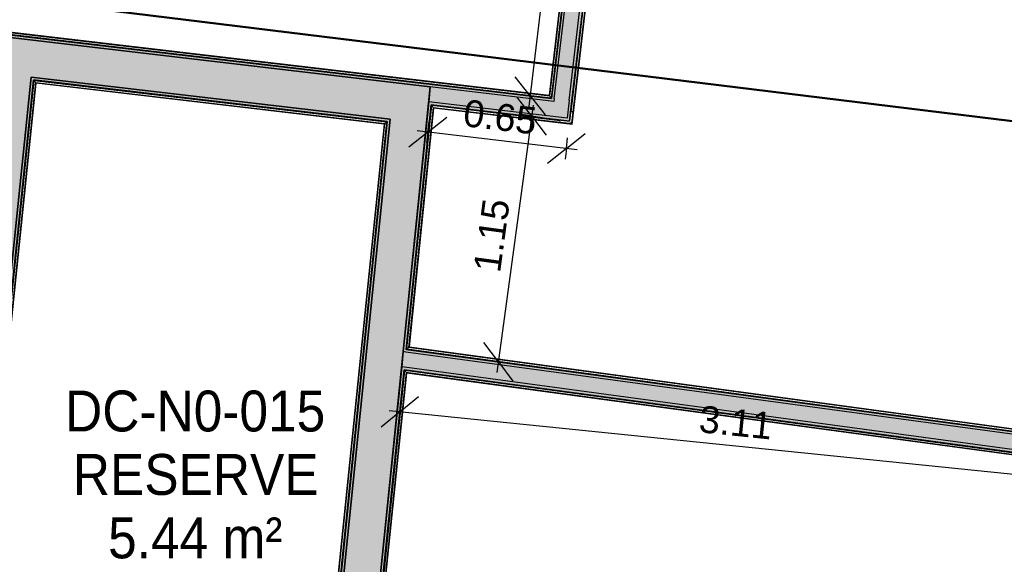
# Model space of a CAD drawing. Header units: centimetres. Extents: x -3926 to 10306, y -31136 to 469.
# Tile 77 of 148: x -740 to -282, y -2036 to -1783. Entities that reach past the tile are written whole.
import ezdxf

# ---------------------------------------------------------------- set-up
doc = ezdxf.new("R2010")
doc.units = ezdxf.units.CM
for name, color, linetype, lineweight in [('0-1', 7, 'Continuous', 5), ('ANNOTATIONS-7', 7, 'Continuous', 50), ('COTGEN', 7, 'Continuous', 30), ('COTGEN-50', 7, 'Continuous', 30), ('EQUI_SPE', 7, 'Continuous', 18), ('Equipement spécialisé', 7, 'Continuous', 18), ('MUR_C', 7, 'Continuous', 25), ('SERRU', 7, 'Continuous', 18), ('SERRU-traverse', 7, 'Continuous', 18), ('SOL', 7, 'Continuous', 25)]:
    doc.layers.add(name, color=color, linetype=linetype, lineweight=lineweight)
for name, color, linetype, lineweight, true_color in [('COTGEN-1', 9, 'Continuous', 30, 0x808080), ('ETIQUETTE-1', 9, 'Continuous', 30, 0x808080), ('HACHURE_C-1', 6, 'Continuous', 25, 0xff00ff), ('HACHURE_C-10', 7, 'Continuous', 25, 0x787878), ('HACHURE_C-3', 5, 'Continuous', 25, 0x0000ff), ('HACHURE_C-4', 5, 'Continuous', 5, 0x0000ff), ('MUR_C-1', 6, 'Continuous', 25, 0xff00ff), ('MUR_C-2', 5, 'Continuous', 25, 0x0000ff)]:
    doc.layers.add(name, color=color, linetype=linetype, lineweight=lineweight, true_color=true_color)
doc.styles.add('Arial', font='arial.ttf', dxfattribs={"width": 0.9, "height": 19})
doc.styles.add('Arial_1', font='arial.ttf', dxfattribs={"height": 12.5})
doc.styles.add('Trebuchet MS_1', font='trebuc.ttf', dxfattribs={"height": 12})
doc.dimstyles.new('Cotes_linéaires', dxfattribs={"dimscale": 30.48, "dimtxt": 12.371411, "dimasz": 0.520833, "dimexe": 0.328084, "dimexo": 0, "dimgap": 0.246063, "dimtad": 1, "dimlfac": 0.01, "dimrnd": 0.01, "dimzin": 0, "dimdsep": 46, "dimtxsty": 'Trebuchet MS_1', "dimblk1": 'OBLIQUE', "dimblk2": 'OBLIQUE', "dimsah": 1, "dimcen": 0.09, "dimazin": 0, "dimtfac": 1, "dimtdec": 4, "dimtix": 1, "dimtmove": 0, "dimatfit": 3, "dimfxl": 1, "dimtvp": 1, "dimtfill": 1, "dimtolj": 1, "dimtzin": 0, "dimarcsym": 2})
doc.dimstyles.new('DRMN_COTE', dxfattribs={"dimscale": 30.48, "dimtxt": 12.753242, "dimasz": 0.520833, "dimexe": 0.164042, "dimexo": 0.0625, "dimgap": 0.032808, "dimtad": 1, "dimlfac": 0.01, "dimrnd": 0.01, "dimzin": 0, "dimdsep": 46, "dimtxsty": 'Arial_1', "dimblk1": 'OBLIQUE', "dimblk2": 'OBLIQUE', "dimsah": 1, "dimcen": 0.09, "dimdle": 0.164042, "dimazin": 0, "dimtfac": 1, "dimtdec": 4, "dimtix": 1, "dimtmove": 0, "dimatfit": 3, "dimfxl": 0.164042, "dimfxlon": 1, "dimtvp": 1, "dimtolj": 1, "dimtzin": 0, "dimarcsym": 2})

# ---------------------------------------------------------------- blocks, each defined once
blk = doc.blocks.new('Garde-corps - Garde-corps-505843-2021_015_1113_DCE_1_100_N0_cloison')
at = {"layer": 'SERRU-traverse'}
for p, q in [((-460.03, -1529.47), (-493.83, -1818.1)), ((-459.85, -1529.33), (-493.69, -1818.28)), ((-459.66, -1529.17), (-493.54, -1818.48)), ((-458.87, -1528.55), (-492.91, -1819.27)), ((-458.87, -1528.55), (-492.91, -1819.27)), ((-458.53, -1528.29), (-492.65, -1819.6)), ((-492.65, -1819.6), (-458.53, -1528.29)), ((-493.83, -1818.1), (-751.79, -1787.89)), ((-493.69, -1818.28), (-751.65, -1788.07)), ((-493.54, -1818.48), (-751.49, -1788.27)), ((-492.91, -1819.27), (-750.86, -1789.06)), ((-492.91, -1819.27), (-750.86, -1789.06)), ((-492.65, -1819.6), (-750.59, -1789.39)), ((-750.59, -1789.39), (-492.65, -1819.6)), ((-493.54, -1818.48), (-492.91, -1819.27)), ((-492.65, -1819.6), (-493.26, -1818.82))]:
    blk.add_line(p, q, dxfattribs=at)
for points, knots in [([(-493.83, -1818.1), (-493.83, -1818.1), (-493.83, -1818.1), (-493.82, -1818.12), (-493.81, -1818.13), (-493.79, -1818.15), (-493.78, -1818.17), (-493.77, -1818.18), (-493.76, -1818.2), (-493.74, -1818.21), (-493.73, -1818.22), (-493.72, -1818.24), (-493.71, -1818.25), (-493.7, -1818.27), (-493.69, -1818.28), (-493.69, -1818.28)], [0.1, 0.1, 0.1, 0.1, 0.2, 0.3, 0.4, 0.475, 0.55, 0.6, 0.65, 0.7, 0.75, 0.8, 0.85, 0.9, 1, 1, 1, 1]), ([(-492.91, -1819.27), (-492.91, -1819.27), (-492.91, -1819.27), (-492.89, -1819.29), (-492.88, -1819.31), (-492.86, -1819.33), (-492.85, -1819.35), (-492.83, -1819.37), (-492.81, -1819.4), (-492.78, -1819.43), (-492.76, -1819.45), (-492.74, -1819.48), (-492.71, -1819.53), (-492.67, -1819.57), (-492.65, -1819.6)], [0, 0, 0, 0, 0.166667, 0.25, 0.333333, 0.416667, 0.458333, 0.5, 0.583333, 0.666667, 0.708333, 0.75, 0.833333, 1, 1, 1, 1])]:
    blk.add_open_spline(points, degree=3, knots=knots, dxfattribs=at)
blk = doc.blocks.new('Garde-corps - Garde-corps-506028-2021_015_1113_DCE_1_100_N0_cloison')
at = {"layer": 'SERRU-traverse'}
for p, q in [((-484.32, -1830.14), (-449.1, -1529.45)), ((-449.1, -1529.45), (-484.32, -1830.14)), ((-483.52, -1825.9), (-448.84, -1529.79)), ((-483.52, -1825.9), (-448.84, -1529.79)), ((-483.43, -1831.26), (-448.22, -1530.58)), ((-483.28, -1831.46), (-448.06, -1530.78)), ((-483.13, -1831.64), (-447.92, -1530.96)), ((-560.18, -1936.06), (-548.61, -1822.61)), ((-548.61, -1822.61), (-560.18, -1936.06)), ((-559.86, -1935.8), (-548.34, -1822.94)), ((-559.86, -1935.8), (-548.34, -1822.94)), ((-559.08, -1935.19), (-547.71, -1823.74)), ((-558.89, -1935.04), (-547.55, -1823.93)), ((-558.71, -1934.89), (-547.41, -1824.11)), ((-548.61, -1822.61), (-547.99, -1823.39)), ((-548.61, -1822.61), (-484.32, -1830.14)), ((-484.32, -1830.14), (-548.61, -1822.61)), ((-548.34, -1822.94), (-488.62, -1829.94)), ((-547.71, -1823.74), (-548.34, -1822.94)), ((-548.34, -1822.94), (-488.62, -1829.94)), ((-547.71, -1823.74), (-483.43, -1831.26)), ((-547.55, -1823.93), (-483.28, -1831.46)), ((-547.41, -1824.11), (-483.13, -1831.64)), ((-483.43, -1831.26), (-483.7, -1830.92)), ((-560.18, -1936.06), (-559.42, -1935.46)), ((61.41, -2020.27), (-560.18, -1936.06)), ((-560.18, -1936.06), (61.41, -2020.27)), ((-559.08, -1935.19), (-559.86, -1935.8)), ((-18.19, -2009.19), (-559.86, -1935.8)), ((-18.19, -2009.19), (-559.86, -1935.8)), ((-18.03, -2008.49), (-559.08, -1935.19)), ((-15.84, -2008.61), (-558.89, -1935.04)), ((-15.82, -2008.45), (-558.71, -1934.89))]:
    blk.add_line(p, q, dxfattribs=at)
for points, knots in [([(-548.34, -1822.94), (-548.34, -1822.94), (-548.35, -1822.94), (-548.36, -1822.92), (-548.38, -1822.9), (-548.39, -1822.88), (-548.41, -1822.86), (-548.43, -1822.84), (-548.45, -1822.81), (-548.47, -1822.78), (-548.49, -1822.76), (-548.51, -1822.73), (-548.55, -1822.68), (-548.59, -1822.64), (-548.61, -1822.61)], [0, 0, 0, 0, 0.166667, 0.25, 0.333333, 0.416667, 0.458333, 0.5, 0.583333, 0.666667, 0.708333, 0.75, 0.833333, 1, 1, 1, 1]), ([(-547.41, -1824.11), (-547.41, -1824.11), (-547.41, -1824.11), (-547.42, -1824.1), (-547.43, -1824.08), (-547.45, -1824.06), (-547.46, -1824.04), (-547.47, -1824.03), (-547.48, -1824.01), (-547.49, -1824), (-547.51, -1823.99), (-547.52, -1823.97), (-547.53, -1823.96), (-547.54, -1823.95), (-547.55, -1823.94), (-547.55, -1823.93)], [0.1, 0.1, 0.1, 0.1, 0.2, 0.3, 0.4, 0.475, 0.55, 0.6, 0.65, 0.7, 0.75, 0.8, 0.85, 0.9, 1, 1, 1, 1]), ([(-483.13, -1831.64), (-483.13, -1831.64), (-483.14, -1831.64), (-483.15, -1831.62), (-483.16, -1831.61), (-483.17, -1831.59), (-483.19, -1831.57), (-483.2, -1831.56), (-483.21, -1831.54), (-483.22, -1831.53), (-483.23, -1831.51), (-483.24, -1831.5), (-483.25, -1831.49), (-483.26, -1831.47), (-483.27, -1831.46), (-483.28, -1831.46)], [0.1, 0.1, 0.1, 0.1, 0.2, 0.3, 0.4, 0.475, 0.55, 0.6, 0.65, 0.7, 0.75, 0.8, 0.85, 0.9, 1, 1, 1, 1]), ([(-559.86, -1935.8), (-559.86, -1935.8), (-559.86, -1935.8), (-559.88, -1935.82), (-559.9, -1935.83), (-559.92, -1935.85), (-559.94, -1935.86), (-559.96, -1935.88), (-559.98, -1935.9), (-560.01, -1935.92), (-560.04, -1935.94), (-560.06, -1935.96), (-560.11, -1936), (-560.15, -1936.04), (-560.18, -1936.06)], [0, 0, 0, 0, 0.166667, 0.25, 0.333333, 0.416667, 0.458333, 0.5, 0.583333, 0.666667, 0.708333, 0.75, 0.833333, 1, 1, 1, 1]), ([(-558.71, -1934.89), (-558.71, -1934.9), (-558.71, -1934.9), (-558.72, -1934.91), (-558.74, -1934.92), (-558.76, -1934.93), (-558.77, -1934.95), (-558.79, -1934.96), (-558.8, -1934.97), (-558.82, -1934.98), (-558.83, -1934.99), (-558.84, -1935), (-558.85, -1935.01), (-558.87, -1935.02), (-558.88, -1935.03), (-558.89, -1935.04)], [0.1, 0.1, 0.1, 0.1, 0.2, 0.3, 0.4, 0.475, 0.55, 0.6, 0.65, 0.7, 0.75, 0.8, 0.85, 0.9, 1, 1, 1, 1])]:
    blk.add_open_spline(points, degree=3, knots=knots, dxfattribs=at)
blk = doc.blocks.new('Garde-corps - Garde-corps-506445-2021_015_1113_DCE_1_100_N0_cloison')
at = {"layer": 'SERRU-traverse'}
for p, q in [((-581.98, -2149.74), (-561.15, -1945.51)), ((-561.15, -1945.51), (-581.98, -2149.74)), ((-581.65, -2149.49), (-560.88, -1945.85)), ((-581.65, -2149.49), (-560.88, -1945.85)), ((-580.87, -2148.87), (-560.25, -1946.66)), ((-580.68, -2148.72), (-560.09, -1946.86)), ((-580.5, -2148.58), (-559.94, -1947.04)), ((-561.15, -1945.51), (-560.53, -1946.3)), ((-561.15, -1945.51), (-252.58, -1987.32)), ((-252.58, -1987.32), (-561.15, -1945.51)), ((-560.88, -1945.85), (-252.92, -1987.58)), ((-560.25, -1946.66), (-560.88, -1945.85)), ((-560.88, -1945.85), (-252.92, -1987.58)), ((-560.25, -1946.66), (-253.73, -1988.19)), ((-560.09, -1946.86), (-253.93, -1988.33)), ((-559.94, -1947.04), (-254.12, -1988.48)), ((-254.12, -1988.48), (-283.55, -2189.78)), ((-253.93, -1988.33), (-283.41, -2189.97)), ((-253.73, -1988.19), (-283.27, -2190.17)), ((-252.92, -1987.58), (-282.66, -2190.98)), ((-252.92, -1987.58), (-282.66, -2190.98)), ((-252.58, -1987.32), (-282.41, -2191.32)), ((-282.41, -2191.32), (-252.58, -1987.32)), ((-253.73, -1988.19), (-252.92, -1987.58)), ((-252.58, -1987.32), (-253.37, -1987.92)), ((-580.87, -2148.87), (-581.65, -2149.49)), ((-578.12, -2149.24), (-580.87, -2148.87)), ((-578.1, -2149.07), (-580.68, -2148.72)), ((-578.08, -2148.91), (-580.5, -2148.58)), ((-578.17, -2149.56), (-578.08, -2148.91)), ((-578.1, -2149.07), (-578.12, -2149.24)), ((-578.1, -2149.07), (-578.08, -2148.91)), ((-581.98, -2149.74), (-581.22, -2149.14)), ((-578.26, -2150.25), (-581.98, -2149.74)), ((-581.98, -2149.74), (-578.26, -2150.25)), ((-578.22, -2149.95), (-581.65, -2149.49)), ((-578.22, -2149.95), (-581.65, -2149.49)), ((-578.26, -2150.25), (-578.17, -2149.56)), ((-578.26, -2150.25), (-578.23, -2150.04)), ((-578.12, -2149.24), (-578.22, -2149.95)), ((-477.11, -2162.59), (-477.17, -2163.09)), ((-477.15, -2162.92), (-477.13, -2162.75)), ((-477.11, -2162.59), (-477.13, -2162.75)), ((-391.1, -2174.41), (-477.13, -2162.75)), ((-391.24, -2174.22), (-477.11, -2162.59)), ((-389.09, -2158.35), (-391.24, -2174.22)), ((-388.95, -2158.54), (-391.1, -2174.41)), ((-388.8, -2158.74), (-390.95, -2174.6)), ((-388.19, -2159.54), (-390.34, -2175.4)), ((-388.19, -2159.54), (-390.34, -2175.4)), ((-387.94, -2159.88), (-390.09, -2175.74)), ((-390.09, -2175.74), (-387.94, -2159.88)), ((-342.21, -2165.03), (-389.09, -2158.35)), ((-343.4, -2165.92), (-388.19, -2159.54)), ((-365.65, -2161.68), (-368.55, -2161.26)), ((-390.09, -2175.74), (-477.29, -2163.93)), ((-477.29, -2163.93), (-390.09, -2175.74)), ((-477.17, -2163.09), (-477.15, -2162.92)), ((-390.95, -2174.6), (-477.15, -2162.92)), ((-390.34, -2175.4), (-477.14, -2163.64)), ((-390.34, -2175.4), (-477.14, -2163.64)), ((-346.05, -2182.01), (-343.74, -2166.18)), ((-343.74, -2166.18), (-346.05, -2182.01)), ((-345.71, -2181.76), (-343.4, -2165.92)), ((-345.71, -2181.76), (-343.4, -2165.92)), ((-344.91, -2181.16), (-342.59, -2165.32)), ((-344.71, -2181.01), (-342.39, -2165.17)), ((-344.52, -2180.87), (-342.21, -2165.03)), ((-390.95, -2174.6), (-390.34, -2175.4)), ((-390.09, -2175.74), (-390.68, -2174.96)), ((-283.41, -2189.97), (-344.71, -2181.01)), ((-283.55, -2189.78), (-344.52, -2180.87)), ((-346.05, -2182.01), (-345.26, -2181.42)), ((-282.41, -2191.32), (-346.05, -2182.01)), ((-346.05, -2182.01), (-282.41, -2191.32)), ((-344.91, -2181.16), (-345.71, -2181.76)), ((-282.66, -2190.98), (-345.71, -2181.76)), ((-282.66, -2190.98), (-345.71, -2181.76)), ((-283.27, -2190.17), (-344.91, -2181.16)), ((-283.27, -2190.17), (-282.66, -2190.98)), ((-282.41, -2191.32), (-283, -2190.53))]:
    blk.add_line(p, q, dxfattribs=at)
at = {"layer": 'SERRU-traverse', "flags": 128}
for points in [[(-389.09, -2158.35), (-389.09, -2158.35), (-389.09, -2158.36), (-389.07, -2158.38), (-389.06, -2158.4), (-389.04, -2158.42), (-389.02, -2158.45), (-389, -2158.47), (-388.99, -2158.49), (-388.97, -2158.52), (-388.95, -2158.54)], [(-388.8, -2158.74), (-388.5, -2159.14), (-388.19, -2159.54)], [(-387.94, -2159.88), (-388.24, -2159.49), (-388.53, -2159.09)], [(-388.19, -2159.54), (-388.18, -2159.55), (-388.16, -2159.59), (-388.12, -2159.63), (-388.08, -2159.69), (-388.03, -2159.75), (-387.99, -2159.82), (-387.94, -2159.88)], [(-343.74, -2166.18), (-343.34, -2165.88), (-342.95, -2165.58)], [(-342.59, -2165.32), (-342.99, -2165.62), (-343.4, -2165.92)]]:
    blk.add_lwpolyline(points, dxfattribs=at)
at = {"layer": 'SERRU-traverse'}
for radius, start, end in [(18469.29, 81.819426, 81.96532), (18469.12, 81.819967, 81.964777), (18468.4, 81.822183, 81.962554), (18468.1, 81.823116, 81.961618), (18468.1, 81.823116, 81.961618)]:
    blk.add_arc((-2970.45, -20446.53), radius, start, end, dxfattribs=at)
for points, knots in [([(-560.88, -1945.85), (-560.88, -1945.85), (-560.89, -1945.85), (-560.9, -1945.83), (-560.92, -1945.81), (-560.93, -1945.79), (-560.95, -1945.77), (-560.96, -1945.75), (-560.98, -1945.72), (-561.01, -1945.69), (-561.03, -1945.66), (-561.05, -1945.64), (-561.09, -1945.59), (-561.12, -1945.54), (-561.15, -1945.51)], [0, 0, 0, 0, 0.166667, 0.25, 0.333333, 0.416667, 0.458333, 0.5, 0.583333, 0.666667, 0.708333, 0.75, 0.833333, 1, 1, 1, 1]), ([(-559.94, -1947.04), (-559.95, -1947.04), (-559.95, -1947.04), (-559.96, -1947.02), (-559.97, -1947.01), (-559.99, -1946.99), (-560, -1946.98), (-560.01, -1946.96), (-560.02, -1946.95), (-560.03, -1946.94), (-560.04, -1946.92), (-560.05, -1946.91), (-560.06, -1946.89), (-560.08, -1946.87), (-560.09, -1946.86), (-560.09, -1946.86)], [0.1, 0.1, 0.1, 0.1, 0.2, 0.3, 0.4, 0.475, 0.525, 0.575, 0.625, 0.675, 0.725, 0.775, 0.825, 0.9, 1, 1, 1, 1]), ([(-254.12, -1988.48), (-254.11, -1988.48), (-254.11, -1988.47), (-254.1, -1988.46), (-254.08, -1988.45), (-254.06, -1988.44), (-254.05, -1988.42), (-254.03, -1988.41), (-254.02, -1988.4), (-254, -1988.39), (-253.99, -1988.38), (-253.97, -1988.37), (-253.96, -1988.36), (-253.94, -1988.35), (-253.93, -1988.34), (-253.93, -1988.33)], [0.1, 0.1, 0.1, 0.1, 0.2, 0.3, 0.4, 0.475, 0.55, 0.6, 0.65, 0.7, 0.75, 0.8, 0.85, 0.9, 1, 1, 1, 1]), ([(-252.92, -1987.58), (-252.92, -1987.58), (-252.92, -1987.57), (-252.9, -1987.56), (-252.88, -1987.54), (-252.86, -1987.53), (-252.84, -1987.51), (-252.82, -1987.5), (-252.79, -1987.48), (-252.76, -1987.45), (-252.73, -1987.43), (-252.7, -1987.41), (-252.65, -1987.38), (-252.61, -1987.34), (-252.58, -1987.32)], [0, 0, 0, 0, 0.166667, 0.25, 0.333333, 0.416667, 0.458333, 0.5, 0.583333, 0.666667, 0.708333, 0.75, 0.833333, 1, 1, 1, 1]), ([(-580.5, -2148.58), (-580.5, -2148.58), (-580.51, -2148.58), (-580.52, -2148.59), (-580.54, -2148.61), (-580.55, -2148.62), (-580.57, -2148.63), (-580.59, -2148.64), (-580.6, -2148.66), (-580.61, -2148.67), (-580.63, -2148.68), (-580.64, -2148.69), (-580.65, -2148.7), (-580.67, -2148.71), (-580.68, -2148.72), (-580.68, -2148.72)], [0.1, 0.1, 0.1, 0.1, 0.2, 0.3, 0.4, 0.475, 0.55, 0.6, 0.65, 0.7, 0.75, 0.8, 0.85, 0.9, 1, 1, 1, 1]), ([(-581.65, -2149.49), (-581.65, -2149.49), (-581.66, -2149.49), (-581.68, -2149.5), (-581.7, -2149.52), (-581.72, -2149.53), (-581.73, -2149.55), (-581.75, -2149.56), (-581.78, -2149.59), (-581.81, -2149.61), (-581.84, -2149.63), (-581.86, -2149.65), (-581.91, -2149.69), (-581.95, -2149.72), (-581.98, -2149.74)], [0, 0, 0, 0, 0.166667, 0.25, 0.333333, 0.416667, 0.458333, 0.5, 0.583333, 0.666667, 0.708333, 0.75, 0.833333, 1, 1, 1, 1]), ([(-343.4, -2165.92), (-343.4, -2165.92), (-343.4, -2165.92), (-343.41, -2165.93), (-343.41, -2165.93), (-343.42, -2165.94), (-343.43, -2165.94), (-343.43, -2165.95), (-343.44, -2165.96), (-343.46, -2165.96), (-343.47, -2165.97), (-343.48, -2165.98), (-343.49, -2165.99), (-343.51, -2166), (-343.52, -2166.01), (-343.53, -2166.02), (-343.55, -2166.03), (-343.56, -2166.04), (-343.58, -2166.06), (-343.62, -2166.09), (-343.67, -2166.13), (-343.72, -2166.16), (-343.74, -2166.18)], [0, 0, 0, 0, 0.071429, 0.107143, 0.142857, 0.178571, 0.214286, 0.25, 0.285714, 0.321429, 0.357143, 0.392857, 0.428571, 0.464286, 0.5, 0.535714, 0.571429, 0.607143, 0.642857, 0.714286, 0.857143, 1, 1, 1, 1]), ([(-342.21, -2165.03), (-342.21, -2165.03), (-342.21, -2165.03), (-342.22, -2165.04), (-342.23, -2165.05), (-342.24, -2165.06), (-342.26, -2165.07), (-342.28, -2165.09), (-342.3, -2165.1), (-342.32, -2165.12), (-342.34, -2165.13), (-342.37, -2165.15), (-342.38, -2165.16), (-342.39, -2165.17)], [0.075, 0.075, 0.075, 0.075, 0.15, 0.2125, 0.275, 0.35, 0.425, 0.5, 0.6, 0.7, 0.775, 0.85, 1, 1, 1, 1]), ([(-391.24, -2174.22), (-391.24, -2174.22), (-391.24, -2174.23), (-391.23, -2174.24), (-391.22, -2174.25), (-391.2, -2174.27), (-391.19, -2174.29), (-391.18, -2174.31), (-391.17, -2174.32), (-391.16, -2174.33), (-391.15, -2174.35), (-391.14, -2174.36), (-391.13, -2174.37), (-391.11, -2174.39), (-391.11, -2174.4), (-391.1, -2174.41)], [0.1, 0.1, 0.1, 0.1, 0.2, 0.3, 0.4, 0.475, 0.55, 0.6, 0.65, 0.7, 0.75, 0.8, 0.85, 0.9, 1, 1, 1, 1]), ([(-390.34, -2175.4), (-390.34, -2175.4), (-390.34, -2175.41), (-390.32, -2175.43), (-390.31, -2175.45), (-390.29, -2175.47), (-390.28, -2175.49), (-390.26, -2175.51), (-390.24, -2175.54), (-390.22, -2175.57), (-390.2, -2175.59), (-390.18, -2175.62), (-390.14, -2175.67), (-390.11, -2175.71), (-390.09, -2175.74)], [0, 0, 0, 0, 0.166667, 0.25, 0.333333, 0.416667, 0.458333, 0.5, 0.583333, 0.666667, 0.708333, 0.75, 0.833333, 1, 1, 1, 1]), ([(-344.52, -2180.87), (-344.52, -2180.87), (-344.53, -2180.87), (-344.54, -2180.88), (-344.56, -2180.89), (-344.58, -2180.91), (-344.59, -2180.92), (-344.61, -2180.93), (-344.62, -2180.94), (-344.64, -2180.95), (-344.65, -2180.96), (-344.66, -2180.97), (-344.68, -2180.98), (-344.69, -2181), (-344.7, -2181), (-344.71, -2181.01)], [0.1, 0.1, 0.1, 0.1, 0.2, 0.3, 0.4, 0.475, 0.55, 0.6, 0.65, 0.7, 0.75, 0.8, 0.85, 0.9, 1, 1, 1, 1]), ([(-345.71, -2181.76), (-345.71, -2181.76), (-345.72, -2181.76), (-345.74, -2181.78), (-345.76, -2181.79), (-345.78, -2181.81), (-345.8, -2181.82), (-345.82, -2181.84), (-345.85, -2181.86), (-345.88, -2181.88), (-345.9, -2181.9), (-345.93, -2181.92), (-345.98, -2181.96), (-346.02, -2181.99), (-346.05, -2182.01)], [0, 0, 0, 0, 0.166667, 0.25, 0.333333, 0.416667, 0.458333, 0.5, 0.583333, 0.666667, 0.708333, 0.75, 0.833333, 1, 1, 1, 1]), ([(-283.55, -2189.78), (-283.55, -2189.79), (-283.55, -2189.79), (-283.54, -2189.8), (-283.53, -2189.82), (-283.51, -2189.84), (-283.5, -2189.85), (-283.49, -2189.87), (-283.48, -2189.88), (-283.47, -2189.9), (-283.46, -2189.91), (-283.45, -2189.93), (-283.44, -2189.94), (-283.43, -2189.95), (-283.42, -2189.97), (-283.41, -2189.97)], [0.1, 0.1, 0.1, 0.1, 0.2, 0.3, 0.4, 0.475, 0.55, 0.6, 0.65, 0.7, 0.75, 0.8, 0.85, 0.9, 1, 1, 1, 1]), ([(-282.66, -2190.98), (-282.66, -2190.98), (-282.66, -2190.98), (-282.64, -2191), (-282.63, -2191.02), (-282.61, -2191.04), (-282.6, -2191.06), (-282.59, -2191.08), (-282.56, -2191.11), (-282.54, -2191.14), (-282.52, -2191.17), (-282.5, -2191.19), (-282.47, -2191.24), (-282.43, -2191.29), (-282.41, -2191.32)], [0, 0, 0, 0, 0.166667, 0.25, 0.333333, 0.416667, 0.458333, 0.5, 0.583333, 0.666667, 0.708333, 0.75, 0.833333, 1, 1, 1, 1])]:
    blk.add_open_spline(points, degree=3, knots=knots, dxfattribs=at)
blk = doc.blocks.new('Garde-corps - Garde-corps-507123-2021_015_1113_DCE_1_100_N0_cloison')
at = {"layer": 'SERRU-traverse'}
for p, q in [((-767.08, -2137.99), (-733.23, -1811.06)), ((-733.23, -1811.06), (-767.08, -2137.99)), ((-766.75, -2137.72), (-732.96, -1811.39)), ((-766.75, -2137.72), (-732.96, -1811.39)), ((-765.97, -2137.09), (-732.33, -1812.18)), ((-765.78, -2136.93), (-732.17, -1812.38)), ((-765.6, -2136.79), (-732.03, -1812.56)), ((-733.23, -1811.06), (-732.61, -1811.83)), ((-733.23, -1811.06), (-569, -1830.29)), ((-569, -1830.29), (-733.23, -1811.06)), ((-732.96, -1811.39), (-569.32, -1830.56)), ((-732.33, -1812.18), (-732.96, -1811.39)), ((-732.96, -1811.39), (-569.32, -1830.56)), ((-732.33, -1812.18), (-570.1, -1831.18)), ((-732.17, -1812.38), (-570.29, -1831.33)), ((-732.03, -1812.56), (-570.48, -1831.48)), ((-570.48, -1831.48), (-603.41, -2154.35)), ((-570.29, -1831.33), (-603.26, -2154.54)), ((-570.1, -1831.18), (-603.11, -2154.73)), ((-569.32, -1830.56), (-602.47, -2155.51)), ((-569.32, -1830.56), (-602.47, -2155.51)), ((-569, -1830.29), (-602.2, -2155.84)), ((-602.2, -2155.84), (-569, -1830.29)), ((-570.1, -1831.18), (-569.32, -1830.56)), ((-569, -1830.29), (-569.76, -1830.91))]:
    blk.add_line(p, q, dxfattribs=at)
for points, knots in [([(-732.96, -1811.39), (-732.96, -1811.39), (-732.97, -1811.39), (-732.98, -1811.37), (-733, -1811.35), (-733.01, -1811.33), (-733.03, -1811.31), (-733.04, -1811.29), (-733.07, -1811.26), (-733.09, -1811.23), (-733.11, -1811.21), (-733.13, -1811.18), (-733.17, -1811.13), (-733.21, -1811.09), (-733.23, -1811.06)], [0, 0, 0, 0, 0.166667, 0.25, 0.333333, 0.416667, 0.458333, 0.5, 0.583333, 0.666667, 0.708333, 0.75, 0.833333, 1, 1, 1, 1]), ([(-732.03, -1812.56), (-732.03, -1812.56), (-732.03, -1812.56), (-732.04, -1812.54), (-732.05, -1812.53), (-732.07, -1812.51), (-732.08, -1812.49), (-732.09, -1812.48), (-732.1, -1812.46), (-732.11, -1812.45), (-732.13, -1812.44), (-732.14, -1812.42), (-732.15, -1812.41), (-732.16, -1812.39), (-732.17, -1812.38), (-732.17, -1812.38)], [0.1, 0.1, 0.1, 0.1, 0.2, 0.3, 0.4, 0.475, 0.55, 0.6, 0.65, 0.7, 0.75, 0.8, 0.85, 0.9, 1, 1, 1, 1]), ([(-570.48, -1831.48), (-570.47, -1831.48), (-570.47, -1831.48), (-570.46, -1831.47), (-570.44, -1831.45), (-570.42, -1831.44), (-570.41, -1831.42), (-570.39, -1831.41), (-570.38, -1831.4), (-570.37, -1831.39), (-570.35, -1831.38), (-570.34, -1831.37), (-570.33, -1831.36), (-570.31, -1831.35), (-570.3, -1831.34), (-570.29, -1831.33)], [0.1, 0.1, 0.1, 0.1, 0.2, 0.3, 0.4, 0.475, 0.55, 0.6, 0.65, 0.7, 0.75, 0.8, 0.85, 0.9, 1, 1, 1, 1]), ([(-569.32, -1830.56), (-569.32, -1830.56), (-569.32, -1830.55), (-569.3, -1830.54), (-569.28, -1830.52), (-569.26, -1830.5), (-569.24, -1830.49), (-569.22, -1830.47), (-569.2, -1830.45), (-569.17, -1830.43), (-569.14, -1830.41), (-569.11, -1830.39), (-569.07, -1830.35), (-569.02, -1830.31), (-569, -1830.29)], [0, 0, 0, 0, 0.166667, 0.25, 0.333333, 0.416667, 0.458333, 0.5, 0.583333, 0.666667, 0.708333, 0.75, 0.833333, 1, 1, 1, 1])]:
    blk.add_open_spline(points, degree=3, knots=knots, dxfattribs=at)
blk = doc.blocks.new('1010_PROTECTION  D_ANGLE - 1010_PROTECTION  D_ANGLE-534363-2021_015_1113_DCE_1_100_N0_cloison')
at = {"layer": 'Equipement spécialisé'}
for p, q in [((-1, 4), (-1, 0)), ((0, 0), (0, 4)), ((4, 0), (0, 0)), ((0, -1), (4, -1))]:
    blk.add_line(p, q, dxfattribs=at)
for centre, radius, start, end in [((-0.5, 4), 0.5, 360, 180), ((0, 0), 1, 180, 270), ((4, -0.5), 0.5, 270, 90)]:
    blk.add_arc(centre, radius, start, end, dxfattribs=at)
blk = doc.blocks.new('B02_ARC_rvt-1-2021_015_1113_DCE_1_100_N0_cloison')
at = {"layer": 'HACHURE_C-1'}
for points in [[(-549.02, -1814.26), (-548.89, -1813.01), (-750.59, -1789.39), (-750.72, -1790.64), (-554.36, -1813.63)], [(-569, -1830.29), (-568.87, -1829.05), (-734.34, -1809.67), (-734.47, -1810.91), (-579.62, -1829.05)], [(-767.21, -2139.23), (-733.23, -1811.06), (-734.47, -1810.91), (-768.45, -2139.1)], [(-601.09, -2157.22), (-567.63, -1829.19), (-568.87, -1829.05), (-602.33, -2157.09), (-602.2, -2157.1)]]:
    blk.add_hatch(color=256, dxfattribs=at).paths.add_polyline_path(points)
h = blk.add_hatch(color=256, dxfattribs=at)
h.paths.add_polyline_path([(-586.24, -2191.48), (-582.82, -2157.96), (-584.06, -2157.79), (-587.48, -2191.35), (-587.35, -2191.36)])
h.paths.add_polyline_path([(-582.11, -2150.99), (-561.02, -1944.27), (-562.26, -1944.1), (-583.35, -2150.82), (-582.95, -2150.87)])
h.paths.add_polyline_path([(-560.31, -1937.3), (-548.48, -1821.37), (-549.73, -1821.22), (-561.55, -1937.13)])
h.paths.add_polyline_path([(-547.77, -1814.4), (-547.65, -1813.16), (-548.89, -1813.01), (-549.02, -1814.26)])
at = {"layer": 'HACHURE_C-3'}
h = blk.add_hatch(color=256, dxfattribs=at)
h.paths.add_polyline_path([(-491.41, -1819.74), (-457.29, -1528.44), (-458.53, -1528.29), (-492.65, -1819.6)])
h.paths.add_polyline_path([(-455.43, -1512.55), (-455.42, -1512.46), (-456.66, -1512.32), (-456.66, -1512.4), (-456.05, -1512.48)])
blk.add_hatch(color=256, dxfattribs=at).paths.add_polyline_path([(-484.32, -1830.14), (-484.17, -1828.9), (-548.48, -1821.37), (-548.61, -1822.61), (-485.41, -1830.01)])
h = blk.add_hatch(color=256, dxfattribs=at)
h.paths.add_polyline_path([(59.57, -2029.61), (59.81, -2028.38), (-244.22, -1987.19), (-244.4, -1988.43), (50.5, -2028.38)])
h.paths.add_polyline_path([(-251.34, -1987.49), (-251.16, -1986.25), (-561.02, -1944.27), (-561.15, -1945.51), (-252.58, -1987.32)])
at = {"layer": 'HACHURE_C-4'}
h = blk.add_hatch(color=256, dxfattribs=at)
h.paths.add_polyline_path([(-484.6, -1821.8), (-450.05, -1526.82), (-457, -1525.96), (-491.55, -1820.99), (-485.41, -1821.7)])
h.paths.add_polyline_path([(-448.48, -1513.41), (-448.48, -1513.27), (-455.42, -1512.48), (-455.42, -1512.55), (-449.56, -1513.28)])
h = blk.add_hatch(color=256, dxfattribs=at)
h.paths.add_polyline_path([(-484.17, -1828.9), (-449.1, -1529.45), (-450.34, -1529.3), (-485.41, -1828.75), (-484.6, -1828.85)])
h.paths.add_polyline_path([(-447.24, -1513.56), (-447.23, -1513.42), (-448.47, -1513.28), (-448.47, -1513.41), (-447.86, -1513.48)])
for points in [[(-485.41, -1828.75), (-484.6, -1821.8), (-549.02, -1814.26), (-549.73, -1821.22), (-491.55, -1828.03)], [(-491.55, -1820.99), (-491.41, -1819.74), (-547.65, -1813.16), (-547.77, -1814.4), (-492.65, -1820.86)], [(61.05, -2028.55), (62.41, -2021.67), (-561.55, -1937.13), (-562.26, -1944.1), (60.25, -2028.44)], [(61.17, -2021.5), (61.41, -2020.27), (-560.18, -1936.06), (-560.31, -1937.3), (60.25, -2021.38)]]:
    blk.add_hatch(color=256, dxfattribs=at).paths.add_polyline_path(points)
at = {"layer": 'MUR_C-1'}
for p, q in [((-548.89, -1813.01), (-750.59, -1789.39)), ((-749.48, -1790.78), (-549.02, -1814.26)), ((-734.34, -1809.67), (-734.47, -1810.91)), ((-568.87, -1829.05), (-734.34, -1809.67)), ((-734.47, -1810.91), (-768.45, -2139.1)), ((-767.08, -2137.99), (-733.23, -1811.06)), ((-733.23, -1811.06), (-569, -1830.29)), ((-549.02, -1814.26), (-549.73, -1821.22)), ((-547.65, -1813.16), (-548.89, -1813.01)), ((-549.73, -1821.22), (-561.55, -1937.13)), ((-560.18, -1936.06), (-548.61, -1822.61)), ((-569, -1830.29), (-602.2, -2155.84)), ((-601.09, -2157.22), (-567.63, -1829.19)), ((-567.63, -1829.19), (-568.87, -1829.05)), ((-561.55, -1937.13), (-562.26, -1944.1)), ((-562.26, -1944.1), (-583.35, -2150.82)), ((-581.98, -2149.74), (-561.15, -1945.51))]:
    blk.add_line(p, q, dxfattribs=at)
at = {"layer": 'MUR_C-2'}
for p, q in [((-458.53, -1528.29), (-492.65, -1819.6)), ((-491.41, -1819.74), (-457.29, -1528.44)), ((-484.45, -1820.56), (-450.34, -1529.3)), ((-483.21, -1820.7), (-449.1, -1529.45)), ((-547.77, -1814.4), (-549.02, -1814.26)), ((-491.55, -1820.99), (-547.77, -1814.4)), ((-492.65, -1819.6), (-547.65, -1813.16)), ((-491.41, -1819.74), (-491.55, -1820.99)), ((-548.48, -1821.37), (-549.73, -1821.22)), ((-548.61, -1822.61), (-484.32, -1830.14)), ((-485.41, -1828.75), (-548.48, -1821.37)), ((-484.6, -1821.8), (-485.41, -1828.75)), ((-484.45, -1820.56), (-484.6, -1821.8)), ((-484.17, -1828.9), (-483.21, -1820.7)), ((-484.32, -1830.14), (-484.17, -1828.9)), ((-560.31, -1937.3), (-561.55, -1937.13)), ((61.17, -2021.5), (-560.31, -1937.3)), ((61.41, -2020.27), (-560.18, -1936.06)), ((-561.02, -1944.27), (-562.26, -1944.1)), ((-561.15, -1945.51), (-252.58, -1987.32)), ((-251.16, -1986.25), (-561.02, -1944.27))]:
    blk.add_line(p, q, dxfattribs=at)
at = {"layer": 'SOL'}
for p, q in [((-458.53, -1528.29), (-492.65, -1819.6)), ((-492.65, -1819.6), (-458.53, -1528.29)), ((-458.53, -1528.29), (-492.65, -1819.6)), ((-492.65, -1819.6), (-458.53, -1528.29)), ((-484.32, -1830.14), (-449.1, -1529.45)), ((-449.1, -1529.45), (-484.32, -1830.14)), ((-484.32, -1830.14), (-449.1, -1529.45)), ((-449.1, -1529.45), (-484.32, -1830.14)), ((-492.65, -1819.6), (-750.59, -1789.39)), ((-750.59, -1789.39), (-492.65, -1819.6)), ((-492.65, -1819.6), (-750.59, -1789.39)), ((-750.59, -1789.39), (-492.65, -1819.6)), ((-549.02, -1814.26), (-749.48, -1790.78)), ((-749.48, -1790.78), (-549.02, -1814.26)), ((-768.45, -2139.1), (-734.34, -1809.67)), ((-734.34, -1809.67), (-768.45, -2139.1)), ((-734.34, -1809.67), (-567.63, -1829.19)), ((-567.63, -1829.19), (-734.34, -1809.67)), ((-733.3, -1811.05), (-569.06, -1830.28)), ((-569.06, -1830.28), (-733.3, -1811.05)), ((-733.23, -1811.06), (-569, -1830.29)), ((-569, -1830.29), (-733.23, -1811.06)), ((-586.01, -2176.96), (-549.02, -1814.26)), ((-549.02, -1814.26), (-586.01, -2176.96)), ((-560.18, -1936.06), (-548.61, -1822.61)), ((-548.61, -1822.61), (-560.18, -1936.06)), ((-560.18, -1936.06), (-548.61, -1822.61)), ((-548.61, -1822.61), (-560.18, -1936.06)), ((-548.61, -1822.61), (-484.32, -1830.14)), ((-484.32, -1830.14), (-548.61, -1822.61)), ((-548.61, -1822.61), (-484.32, -1830.14)), ((-484.32, -1830.14), (-548.61, -1822.61)), ((-569, -1830.29), (-602.2, -2155.84)), ((-602.2, -2155.84), (-569, -1830.29)), ((-567.63, -1829.19), (-601.09, -2157.22)), ((-601.09, -2157.22), (-567.63, -1829.19)), ((61.41, -2020.27), (-560.18, -1936.06)), ((-560.18, -1936.06), (61.41, -2020.27)), ((61.41, -2020.27), (-560.18, -1936.06)), ((-560.18, -1936.06), (61.41, -2020.27)), ((-581.98, -2149.74), (-561.15, -1945.51)), ((-561.15, -1945.51), (-581.98, -2149.74)), ((-581.98, -2149.74), (-561.15, -1945.51)), ((-561.15, -1945.51), (-581.98, -2149.74)), ((-561.15, -1945.51), (-252.58, -1987.32)), ((-252.58, -1987.32), (-561.15, -1945.51)), ((-561.15, -1945.51), (-252.58, -1987.32)), ((-252.58, -1987.32), (-561.15, -1945.51))]:
    blk.add_line(p, q, dxfattribs=at)
at = {"layer": 'EQUI_SPE', "rotation": 83.32059087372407}
blk.add_blockref('1010_PROTECTION  D_ANGLE - 1010_PROTECTION  D_ANGLE-534363-2021_015_1113_DCE_1_100_N0_cloison', (-484.32, -1830.14), dxfattribs=at)
at = {"layer": 'SERRU'}
for name in ['Garde-corps - Garde-corps-505843-2021_015_1113_DCE_1_100_N0_cloison', 'Garde-corps - Garde-corps-506028-2021_015_1113_DCE_1_100_N0_cloison', 'Garde-corps - Garde-corps-507123-2021_015_1113_DCE_1_100_N0_cloison', 'Garde-corps - Garde-corps-506445-2021_015_1113_DCE_1_100_N0_cloison']:
    blk.add_blockref(name, (0, 0), dxfattribs=at)
blk = doc.blocks.new('B02_DC_STR_rvt-1-2021_015_1113_DCE_1_100_N0_cloison')
at = {"layer": 'HACHURE_C-10'}
for points in [[(-766.04, -2115.79), (-732.59, -1792.76), (-749.48, -1790.78), (-782.99, -2114.39)], [(-550.74, -1831.17), (-549.02, -1814.26), (-732.59, -1792.76), (-734.34, -1809.67), (-554.36, -1830.75)]]:
    blk.add_hatch(color=256, dxfattribs=at).paths.add_polyline_path(points)
h = blk.add_hatch(color=256, dxfattribs=at)
h.paths.add_polyline_path([(-603.65, -2349.88), (-602.58, -2339.33), (-619.49, -2337.61), (-620.54, -2347.95), (-611.53, -2348.98)])
h.paths.add_polyline_path([(-587.35, -2190.1), (-550.74, -1831.17), (-567.63, -1829.19), (-604.27, -2188.38), (-601.09, -2188.7)])
at = {"layer": 'MUR_C'}
for p, q in [((-732.59, -1792.76), (-749.48, -1790.78)), ((-549.02, -1814.26), (-732.59, -1792.76)), ((-766.04, -2115.79), (-734.34, -1809.67)), ((-734.34, -1809.67), (-567.63, -1829.19)), ((-550.74, -1831.17), (-549.02, -1814.26)), ((-567.63, -1829.19), (-601.09, -2157.22)), ((-587.35, -2190.1), (-550.74, -1831.17))]:
    blk.add_line(p, q, dxfattribs=at)
blk = doc.blocks.new('DIMBLOCK5-2021_015_1113_DCE_1_100_N0_cloison')
at = {"layer": 'COTGEN-50', "color": 8, "true_color": 0x808080}
for p, q in [((-467.85, -1521.95), (-503.15, -1823.4)), ((-468.43, -1526.91), (-475.39, -1518.11)), ((-468.43, -1526.91), (-473.39, -1526.33)), ((-468.43, -1526.91), (-461.47, -1535.72)), ((-468.43, -1526.91), (-463.46, -1527.49)), ((-502.57, -1818.44), (-509.53, -1809.63)), ((-502.57, -1818.44), (-507.53, -1817.86)), ((-502.57, -1818.44), (-495.61, -1827.24)), ((-502.57, -1818.44), (-497.6, -1819.02))]:
    blk.add_line(p, q, dxfattribs=at)
at = {"layer": 'COTGEN-50', "color": 0, "insert": (-504.57, -1687.43), "char_height": 12.5, "width": 40.4965, "attachment_point": 1, "rotation": 83.3206, "line_spacing_factor": 0.941778, "style": 'Arial_1'}
blk.add_mtext('2.94', dxfattribs=at)
blk = doc.blocks.new('_Oblique')
at = {"color": 0, "linetype": 'ByBlock', "lineweight": -2}
blk.add_line((-0.5, -0.5), (0.5, 0.5), dxfattribs=at)
blk = doc.blocks.new('DIMBLOCK8-2021_015_1113_DCE_1_100_N0_cloison')
at = {"layer": 'COTGEN-50', "color": 8, "true_color": 0x808080}
for p, q in [((-259.89, -1986.25), (-266.59, -1977.25)), ((-259.16, -1981.3), (-290.44, -2195.2)), ((-259.89, -1986.25), (-264.83, -1985.53)), ((-259.89, -1986.25), (-253.18, -1995.25)), ((-259.89, -1986.25), (-254.94, -1986.97)), ((-289.72, -2190.25), (-296.42, -2181.25)), ((-289.72, -2190.25), (-294.66, -2189.53)), ((-289.72, -2190.25), (-283.01, -2199.25)), ((-289.72, -2190.25), (-284.77, -2190.97))]:
    blk.add_line(p, q, dxfattribs=at)
at = {"layer": 'COTGEN-50', "color": 0, "insert": (-294.29, -2102.45), "char_height": 12.5, "width": 40.4965, "attachment_point": 1, "rotation": 81.6809, "line_spacing_factor": 0.941778, "style": 'Arial_1'}
blk.add_mtext('2.06', dxfattribs=at)
blk = doc.blocks.new('DIMBLOCK9-2021_015_1113_DCE_1_100_N0_cloison')
at = {"layer": 'COTGEN-50', "color": 8, "true_color": 0x808080}
for p, q in [((-501.92, -1827.75), (-508.72, -1818.82)), ((-501.25, -1822.8), (-518.05, -1946.81)), ((-501.92, -1827.75), (-506.88, -1827.08)), ((-501.92, -1827.75), (-495.12, -1836.69)), ((-501.92, -1827.75), (-496.97, -1828.43)), ((-517.38, -1941.86), (-524.18, -1932.93)), ((-517.38, -1941.86), (-522.33, -1941.19)), ((-517.38, -1941.86), (-510.58, -1950.79)), ((-517.38, -1941.86), (-512.42, -1942.53))]:
    blk.add_line(p, q, dxfattribs=at)
at = {"layer": 'COTGEN-50', "color": 0, "insert": (-528.99, -1899.21), "char_height": 12.5, "width": 40.4965, "attachment_point": 1, "rotation": 82.2844, "line_spacing_factor": 0.941778, "style": 'Arial_1'}
blk.add_mtext('1.15', dxfattribs=at)
blk = doc.blocks.new('DIMBLOCK27-2021_015_1113_DCE_1_100_N0_cloison')
at = {"layer": 'COTGEN-50', "color": 8, "true_color": 0x808080}
for p, q in [((-563.14, -1965.08), (-554.44, -1957.98)), ((-563.14, -1965.08), (-562.64, -1960.1)), ((-563.14, -1965.08), (-571.85, -1972.17)), ((-248.56, -1997.17), (-568.12, -1964.57)), ((-563.14, -1965.08), (-563.65, -1970.05)), ((-253.53, -1996.66), (-244.83, -1989.57)), ((-253.53, -1996.66), (-253.03, -1991.68)), ((-253.53, -1996.66), (-262.23, -2003.75)), ((-253.53, -1996.66), (-254.04, -2001.63))]:
    blk.add_line(p, q, dxfattribs=at)
at = {"layer": 'COTGEN-50', "color": 0, "insert": (-423.38, -1962.02), "char_height": 12.5, "width": 40.4965, "attachment_point": 1, "rotation": 354.1756, "line_spacing_factor": 0.941778, "style": 'Arial_1'}
blk.add_mtext('3.11', dxfattribs=at)
blk = doc.blocks.new('DIMBLOCK39-2021_015_1113_DCE_1_100_N0_cloison')
at = {"layer": 'COTGEN-50'}
for p, q in [((-994.52, -1582.81), (-992.55, -1562.91)), ((-994.52, -1582.81), (-995.51, -1592.76)), ((-471.54, -1639.37), (-469.21, -1619.5)), ((-471.54, -1639.37), (-472.7, -1649.3)), ((-471.54, -1639.37), (-471.54, -1639.37))]:
    blk.add_line(p, q, dxfattribs=at)
at = {"layer": 'COTGEN-50', "lineweight": 70}
for p, q in [((-994.52, -1582.81), (-985.84, -1575.7)), ((-994.52, -1582.81), (-1003.21, -1589.93)), ((-471.54, -1639.37), (-462.73, -1632.41)), ((-471.54, -1639.37), (-480.35, -1646.33))]:
    blk.add_line(p, q, dxfattribs=at)
at = {"layer": 'COTGEN-50'}
blk.add_arc((-3925.85, -31136), 29698.21, 83.320589, 84.335457, dxfattribs=at)
blk.add_arc((-3925.85, -31136), 29698.21, 83.320589, 84.335457, dxfattribs=at)
at = {"layer": 'COTGEN-50', "color": 0, "insert": (-750.98, -1584.99), "char_height": 12, "width": 49.5695, "attachment_point": 1, "rotation": 353.828, "line_spacing_factor": 1.048425, "style": 'Trebuchet MS_1', "bg_fill": 3, "box_fill_scale": 1.25, "bg_fill_color": 256, "bg_fill_true_color": 13158600, "bg_fill_transparency": 0}
blk.add_mtext('1.01°', dxfattribs=at)
blk = doc.blocks.new('DIMBLOCK40-2021_015_1113_DCE_1_100_N0_cloison')
at = {"layer": 'COTGEN-50'}
for p, q in [((-462.15, -1640.82), (-459.82, -1620.96)), ((-462.15, -1640.82), (-463.31, -1650.75)), ((118.38, -1732.03), (122.25, -1712.41)), ((118.38, -1732.03), (116.44, -1741.84)), ((118.38, -1732.03), (118.38, -1732.03))]:
    blk.add_line(p, q, dxfattribs=at)
at = {"layer": 'COTGEN-50', "lineweight": 70}
for p, q in [((-462.15, -1640.82), (-453.34, -1633.86)), ((-462.15, -1640.82), (-470.95, -1647.78)), ((118.38, -1732.03), (127.7, -1725.78)), ((118.38, -1732.03), (109.05, -1738.28))]:
    blk.add_line(p, q, dxfattribs=at)
at = {"layer": 'COTGEN-50'}
blk.add_arc((-1332.77, -9075.1), 7485.09, 78.821215, 83.320589, dxfattribs=at)
blk.add_arc((-1332.77, -9075.1), 7485.09, 78.821215, 83.320589, dxfattribs=at)
at = {"layer": 'COTGEN-50', "color": 0, "insert": (-187.85, -1654.94), "char_height": 12, "width": 49.5695, "attachment_point": 1, "rotation": 351.0709, "line_spacing_factor": 1.048425, "style": 'Trebuchet MS_1', "bg_fill": 3, "box_fill_scale": 1.25, "bg_fill_color": 256, "bg_fill_true_color": 13158600, "bg_fill_transparency": 0}
blk.add_mtext('4.50°', dxfattribs=at)
blk = doc.blocks.new('DIMBLOCK41-2021_015_1113_DCE_1_100_N0_cloison')
at = {"layer": 'COTGEN-50'}
for p, q in [((-2323.02, -1117.45), (-2323.17, -1107.45)), ((-2323.02, -1117.45), (-2318.27, -1427.14)), ((1459.94, -1572.92), (1462.47, -1563.25)), ((1459.94, -1572.92), (1383.27, -1867.09)), ((1459.94, -1572.92), (1459.94, -1572.92))]:
    blk.add_line(p, q, dxfattribs=at)
at = {"layer": 'COTGEN-50', "lineweight": 70}
for p, q in [((-2323.02, -1117.45), (-2315.2, -1109.39)), ((-2323.02, -1117.45), (-2330.83, -1125.51)), ((1459.94, -1572.92), (1469.63, -1567.24)), ((1459.94, -1572.92), (1450.26, -1578.6))]:
    blk.add_line(p, q, dxfattribs=at)
at = {"layer": 'COTGEN-50'}
blk.add_arc((-2106.17, -15253.9), 14138.12, 75.390267, 90.878841, dxfattribs=at)
blk.add_arc((-2106.17, -15253.9), 14138.12, 75.390267, 90.878841, dxfattribs=at)
at = {"layer": 'COTGEN-50', "color": 0, "insert": (-438.27, -1191.48), "char_height": 12, "width": 60.1376, "attachment_point": 1, "rotation": 353.1346, "line_spacing_factor": 1.048425, "style": 'Trebuchet MS_1', "bg_fill": 3, "box_fill_scale": 1.25, "bg_fill_color": 256, "bg_fill_true_color": 13158600, "bg_fill_transparency": 0}
blk.add_mtext('15.49°', dxfattribs=at)
blk = doc.blocks.new('DIMBLOCK43-2021_015_1113_DCE_1_100_N0_cloison')
at = {"layer": 'COTGEN-50', "color": 8, "true_color": 0x808080}
for p, q in [((-550.1, -1835.28), (-541.29, -1828.32)), ((-550.1, -1835.28), (-549.51, -1830.32)), ((-550.1, -1835.28), (-558.9, -1842.25)), ((-480.84, -1843.4), (-555.06, -1834.7)), ((-550.1, -1835.28), (-550.68, -1840.25)), ((-485.8, -1842.81), (-476.99, -1835.85)), ((-485.8, -1842.81), (-485.22, -1837.85)), ((-485.8, -1842.81), (-494.61, -1849.77)), ((-485.8, -1842.81), (-486.38, -1847.78))]:
    blk.add_line(p, q, dxfattribs=at)
at = {"layer": 'COTGEN-50', "color": 0, "insert": (-532.7, -1819.98), "char_height": 12.5, "width": 40.4965, "attachment_point": 1, "rotation": 353.3206, "line_spacing_factor": 0.941778, "style": 'Arial_1'}
blk.add_mtext('0.65', dxfattribs=at)

msp = doc.modelspace()

# ---------------------------------------------------------------- linework, layer by layer
at = {"layer": 'ANNOTATIONS-7'}
msp.add_line((-2587.102, -1546.764), (1928.983, -2101.27), dxfattribs=at)

# ---------------------------------------------------------------- block references
at = {"layer": '0-1'}
for name in ['B02_DC_STR_rvt-1-2021_015_1113_DCE_1_100_N0_cloison', 'B02_ARC_rvt-1-2021_015_1113_DCE_1_100_N0_cloison']:
    msp.add_blockref(name, (0, 0), dxfattribs=at)

# ---------------------------------------------------------------- texts
at = {"layer": 'ETIQUETTE-1', "char_height": 19, "attachment_point": 1, "style": 'Arial'}
for s, insert, width in [('DC-N0-015', (-718.556, -1955.175), 145.74679), ('RESERVE', (-714.984, -1984.61), 137.44932), ('5.44 m²', (-698.613, -2014.045), 97.40503)]:
    msp.add_mtext(s, dxfattribs=dict(at, insert=insert, width=width))

# ---------------------------------------------------------------- dimensions: what is measured, and where the dimension line sits
at = {"layer": 'COTGEN-1'}
for base, p1, p2, angle, override, picture, middle in [((-502.568, -1818.437), (-473.394, -1526.331), (-497.602, -1819.019), 83.32059, {"dimpost": '<>', "dimfxl": 293.687763}, 'DIMBLOCK5-2021_015_1113_DCE_1_100_N0_cloison', (-492.83, -1671.816)), ((-517.38, -1941.858), (-496.966, -1828.426), (-512.425, -1942.529), 82.28442, {"dimpost": '<>', "dimfxl": 115.145196}, 'DIMBLOCK9-2021_015_1113_DCE_1_100_N0_cloison', (-516.966, -1883.815)), ((-563.143, -1965.076), (-253.026, -1991.684), (-563.651, -1970.05), 354.17562, {"dimpost": '<>', "dimfxl": 311.377493}, 'DIMBLOCK27-2021_015_1113_DCE_1_100_N0_cloison', (-407.589, -1973.519)), ((-289.717, -2190.249), (-254.94, -1986.975), (-284.769, -2190.973), 81.68085, {"dimpost": '<>', "dimfxl": 206.167007}, 'DIMBLOCK8-2021_015_1113_DCE_1_100_N0_cloison', (-282.106, -2087.182))]:
    dim = msp.add_linear_dim(base=base, p1=p1, p2=p2, angle=angle, dimstyle='DRMN_COTE', override=override, dxfattribs=at)
    dim.commit()
    dim.dimension.update_dxf_attribs({"geometry": picture, "text_midpoint": middle})

# ---------------------------------------------------------------- next in the draw order: dimensions: what is measured, and where the dimension line sits
at = {"layer": 'COTGEN'}
dim = msp.add_angular_dim_3p(base=(-645.756, -1619.486), center=(-3925.854, -31136.004), p1=(-469.215, -1619.503), p2=(-992.549, -1562.909), dimstyle='Cotes_linéaires', override={"dimpost": '<>', "dimfxl": 526.385297}, dxfattribs=at)
dim.commit()
dim.dimension.update_dxf_attribs({"geometry": 'DIMBLOCK39-2021_015_1113_DCE_1_100_N0_cloison', "text_midpoint": (-731.444, -1596.405)})

# ---------------------------------------------------------------- next in the draw order: dimensions: what is measured, and where the dimension line sits
dim = msp.add_angular_dim_3p(base=(-74.313, -1696.566), center=(-1332.766, -9075.105), p1=(122.254, -1712.411), p2=(-459.82, -1620.958), dimstyle='Cotes_linéaires', override={"dimpost": '<>', "dimfxl": 589.214819}, dxfattribs=at)
dim.commit()
dim.dimension.update_dxf_attribs({"geometry": 'DIMBLOCK40-2021_015_1113_DCE_1_100_N0_cloison', "text_midpoint": (-168.878, -1667.287)})

# ---------------------------------------------------------------- next in the draw order: dimensions: what is measured, and where the dimension line sits
dim = msp.add_angular_dim_3p(base=(214.367, -1307.524), center=(-2106.165, -15253.902), p1=(1383.266, -1867.091), p2=(-2318.266, -1427.137), dimstyle='Cotes_linéaires', override={"dimpost": '<>', "dimfxl": 3727.586726}, dxfattribs=at)
dim.commit()
dim.dimension.update_dxf_attribs({"geometry": 'DIMBLOCK41-2021_015_1113_DCE_1_100_N0_cloison', "text_midpoint": (-414.493, -1203.634)})

# ---------------------------------------------------------------- next in the draw order: dimensions: what is measured, and where the dimension line sits
at = {"layer": 'COTGEN-1'}
dim = msp.add_linear_dim(base=(-550.095, -1835.285), p1=(-485.22, -1837.848), p2=(-549.514, -1830.319), angle=353.32059, dimstyle='DRMN_COTE', override={"dimpost": '<>', "dimfxl": 64.73308}, dxfattribs=at)
dim.commit()
dim.dimension.update_dxf_attribs({"geometry": 'DIMBLOCK43-2021_015_1113_DCE_1_100_N0_cloison', "text_midpoint": (-517.09, -1831.717)})

doc.saveas('drawing.dxf')
